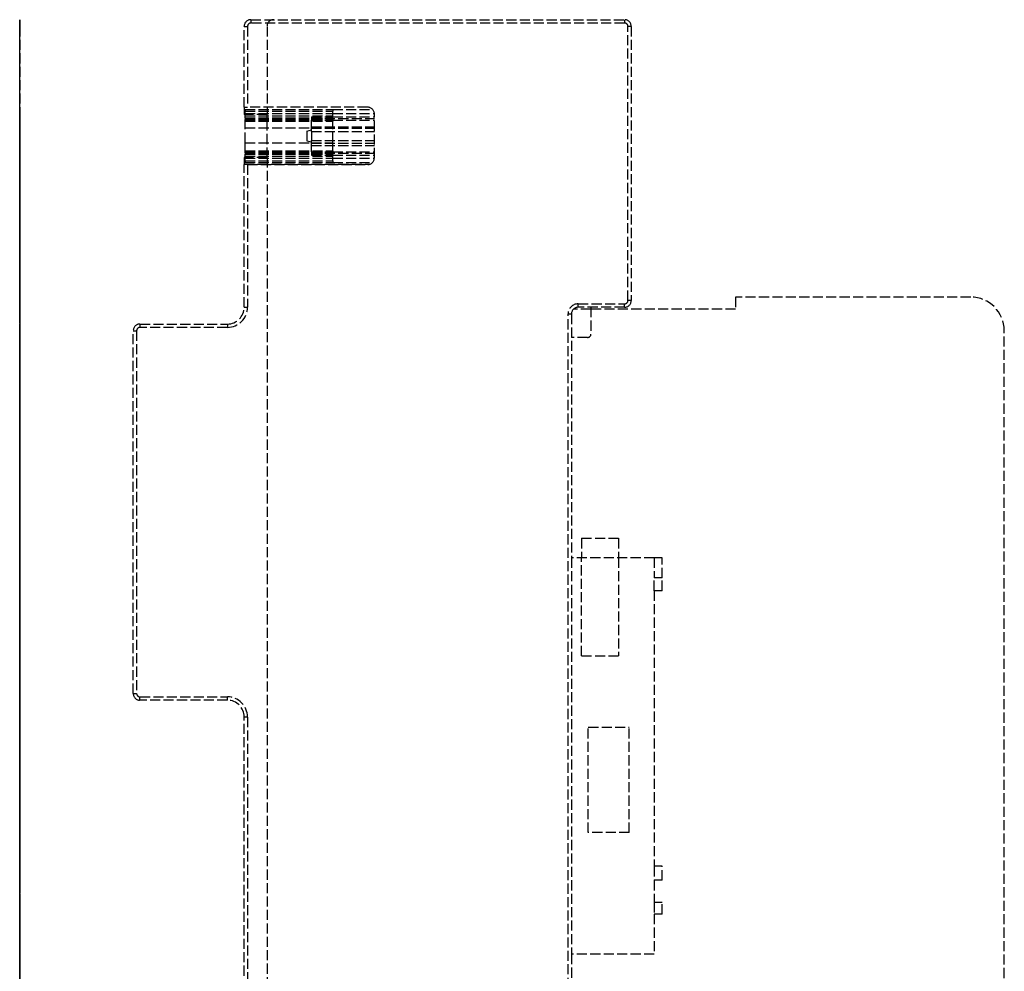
# Model space of a CAD drawing. Header units: millimetres. Extents: x -146 to 146, y 0 to 255.
# Tile 12 of 12: x 0 to 146, y 113 to 255. Entities that reach past the tile are written whole.
import ezdxf

# ---------------------------------------------------------------- set-up
doc = ezdxf.new("R2010")
doc.units = ezdxf.units.MM
doc.header["$LTSCALE"] = 10
doc.linetypes.add('ALLCAD_Strich', pattern=[0.2, 0.15, -0.05])
doc.layers.add('BESCH_KONT_sich_schn_grun_2d', color=10, linetype='Continuous')
doc.layers.add('BESCH_KONT_sich_schn_seit_2d', color=160, linetype='Continuous')

msp = doc.modelspace()

# ---------------------------------------------------------------- linework, layer by layer
at = {"layer": 'BESCH_KONT_sich_schn_grun_2d', "linetype": 'ALLCAD_Strich'}
for p, q in [((34.4, 255.1), (90, 255.1)), ((34.4, 255.1), (34.4, 254.6)), ((90, 255.1), (90, 254.6)), ((33.4, 242.06), (33.4, 254.1)), ((33.4, 254.1), (33.9, 254.1)), ((33.9, 254.1), (33.9, 242.06)), ((90, 254.6), (34.4, 254.6)), ((36.8, 254.1), (36.8, 241.01)), ((90.5, 213.3), (90.5, 254.1)), ((91, 254.1), (90.5, 254.1)), ((91, 254.1), (91, 213.3)), ((33.4, 242.06), (33.4, 241.74)), ((33.4, 242.06), (33.9, 242.06)), ((33.4, 241.74), (33.4, 241.12)), ((33.4, 241.74), (33.55, 241.74)), ((33.55, 241.75), (33.55, 241.47)), ((33.55, 241.75), (46.57, 241.75)), ((33.55, 241.74), (46.57, 241.74)), ((51.78, 242.06), (33.9, 242.06)), ((46.57, 241.75), (46.57, 241.47)), ((46.57, 241.74), (52.51, 241.74)), ((33.4, 241.12), (33.4, 241.01)), ((33.4, 241.12), (33.55, 241.12)), ((33.55, 241.01), (33.4, 241.01)), ((33.55, 241.47), (46.57, 241.47)), ((33.55, 240.46), (33.55, 241.47)), ((33.55, 241.12), (46.57, 241.12)), ((36.8, 241.01), (33.55, 241.01)), ((33.55, 240.8), (46.57, 240.8)), ((33.55, 240.5), (46.57, 240.5)), ((33.55, 240.46), (46.57, 240.46)), ((33.55, 240.46), (33.55, 240.26)), ((36.8, 234.59), (36.8, 241.01)), ((43.4, 240.66), (43.4, 240.13)), ((43.4, 240.66), (46.57, 240.66)), ((43.4, 240.38), (52.78, 240.38)), ((46.57, 240.46), (46.57, 241.47)), ((46.57, 241.12), (52.77, 241.12)), ((46.57, 240.66), (52.78, 240.66)), ((46.57, 240.46), (46.57, 240.26)), ((52.78, 234.53), (52.78, 241.06)), ((33.55, 240.26), (46.57, 240.26)), ((33.55, 240.02), (33.55, 240.26)), ((33.55, 240.17), (46.57, 240.17)), ((33.55, 240.02), (46.57, 240.02)), ((33.55, 240.02), (33.55, 240)), ((33.55, 238.98), (33.55, 240)), ((33.55, 240), (46.57, 240)), ((33.55, 236.79), (33.55, 238.98)), ((33.55, 238.98), (43.4, 238.98)), ((43.4, 240.13), (46.57, 240.13)), ((43.4, 240), (43.4, 240.13)), ((43.4, 239.17), (43.4, 240)), ((43.4, 239.17), (52.78, 239.17)), ((43.4, 238.45), (43.4, 239.17)), ((43.4, 238.98), (46.57, 238.98)), ((43.4, 238.97), (52.78, 238.97)), ((46.57, 240.02), (46.57, 240.26)), ((46.57, 240.13), (52.78, 240.13)), ((46.57, 240.02), (46.57, 240)), ((46.57, 238.98), (46.57, 240)), ((46.57, 236.79), (46.57, 238.98)), ((42.7, 238.51), (43.4, 238.7)), ((42.7, 238.51), (42.7, 237.8)), ((42.7, 237.8), (42.7, 237.09)), ((43.4, 238.45), (52.78, 238.45)), ((43.4, 238.45), (43.4, 237.1)), ((33.55, 236.79), (43.4, 236.79)), ((33.55, 235.56), (33.55, 236.79)), ((42.7, 237.09), (43.4, 236.9)), ((43.4, 237.1), (52.78, 237.1)), ((43.4, 236.39), (43.4, 237.1)), ((43.4, 236.79), (46.57, 236.79)), ((43.4, 236.7), (52.78, 236.7)), ((43.4, 236.39), (52.78, 236.39)), ((43.4, 235.56), (43.4, 236.39)), ((46.57, 235.56), (46.57, 236.79)), ((33.55, 234.59), (33.4, 234.59)), ((33.4, 234.59), (33.4, 234.48)), ((33.4, 234.48), (33.55, 234.48)), ((33.4, 234.48), (33.4, 233.86)), ((33.55, 235.56), (33.55, 235.53)), ((33.55, 235.56), (46.57, 235.56)), ((33.55, 235.53), (46.57, 235.53)), ((33.55, 235.28), (33.55, 235.53)), ((33.55, 235.4), (46.57, 235.4)), ((33.55, 235.28), (46.57, 235.28)), ((33.55, 235.28), (33.55, 235.07)), ((33.55, 235.13), (46.57, 235.13)), ((33.55, 235.07), (46.57, 235.07)), ((33.55, 234.07), (33.55, 235.07)), ((33.55, 234.8), (46.57, 234.8)), ((36.8, 234.59), (33.55, 234.59)), ((33.55, 234.48), (46.57, 234.48)), ((36.8, 234.59), (36.8, 37.8)), ((43.4, 235.44), (43.4, 235.56)), ((43.4, 235.44), (46.57, 235.44)), ((43.4, 235.44), (43.4, 234.94)), ((43.4, 235.25), (52.78, 235.25)), ((43.4, 234.94), (46.57, 234.94)), ((46.57, 235.56), (46.57, 235.53)), ((46.57, 235.28), (46.57, 235.53)), ((46.57, 235.44), (52.78, 235.44)), ((46.57, 235.28), (46.57, 235.07)), ((46.57, 234.07), (46.57, 235.07)), ((46.57, 234.94), (52.78, 234.94)), ((46.57, 234.48), (52.77, 234.48)), ((33.4, 233.86), (33.55, 233.86)), ((33.4, 233.86), (33.4, 233.58)), ((33.4, 233.58), (52.1, 233.58)), ((33.4, 233.58), (33.4, 233.53)), ((33.4, 212.3), (33.4, 233.53)), ((33.9, 233.53), (33.4, 233.53)), ((33.55, 234.07), (33.55, 233.85)), ((33.55, 234.07), (46.57, 234.07)), ((33.55, 233.86), (46.57, 233.86)), ((33.55, 233.85), (46.57, 233.85)), ((33.9, 233.53), (51.78, 233.53)), ((33.9, 233.53), (33.9, 212.3)), ((46.57, 234.07), (46.57, 233.85)), ((46.57, 233.86), (52.51, 233.86)), ((83.1, 212.8), (90, 212.8)), ((83.1, 212.3), (83.1, 212.8)), ((90, 212.3), (90, 212.8)), ((91, 213.3), (90.5, 213.3)), ((141.5, 213.8), (106.5, 213.8)), ((106.5, 213.8), (106.5, 212)), ((33.4, 212.3), (33.9, 212.3)), ((81.6, 1), (81.6, 211.3)), ((81.6, 211.3), (82.1, 211.3)), ((82.1, 211.3), (82.1, 175)), ((85, 212), (82.39, 212)), ((90, 212.3), (83.1, 212.3)), ((85, 212.3), (85, 208.3)), ((106.5, 212), (85, 212)), ((17.9, 209.8), (30.9, 209.8)), ((17.9, 209.8), (17.9, 209.3)), ((30.9, 209.8), (30.9, 209.3)), ((16.9, 154.8), (16.9, 208.8)), ((16.9, 208.8), (17.4, 208.8)), ((17.4, 208.8), (17.4, 154.8)), ((30.9, 209.3), (17.9, 209.3)), ((146.5, 32.45), (146.5, 208.8)), ((84.5, 207.8), (82.1, 207.8)), ((83.6, 177.9), (89.1, 177.9)), ((83.6, 177.9), (83.6, 175)), ((89.1, 177.9), (89.1, 175)), ((82.1, 175), (82.1, 116)), ((94.4, 175), (82.1, 175)), ((83.6, 160.39), (83.6, 175)), ((89.1, 175), (89.1, 160.39)), ((94.4, 175), (94.4, 172)), ((95.6, 175), (94.4, 175)), ((95.6, 172), (95.6, 175)), ((95.6, 172), (94.4, 172)), ((94.4, 170.1), (94.4, 172)), ((95.6, 170.1), (95.6, 172)), ((94.4, 170.1), (94.4, 129.08)), ((95.6, 170.1), (94.4, 170.1)), ((83.6, 160.39), (89.1, 160.39)), ((16.9, 154.8), (17.4, 154.8)), ((17.9, 154.3), (30.9, 154.3)), ((17.9, 153.8), (17.9, 154.3)), ((30.9, 153.8), (30.9, 154.3)), ((30.9, 153.8), (17.9, 153.8)), ((33.4, 38.8), (33.4, 151.3)), ((33.9, 151.3), (33.4, 151.3)), ((33.9, 151.3), (33.9, 38.8)), ((84.6, 149.78), (90.7, 149.78)), ((84.6, 134.1), (84.6, 149.78)), ((90.7, 134.1), (90.7, 149.78)), ((90.7, 134.1), (84.6, 134.1)), ((95.6, 129.08), (94.4, 129.08)), ((94.4, 129.08), (94.4, 127)), ((95.6, 127), (95.6, 129.08)), ((94.4, 127), (94.4, 123.7)), ((95.6, 127), (94.4, 127)), ((95.6, 123.7), (94.4, 123.7)), ((94.4, 123.7), (94.4, 121.95)), ((95.6, 121.95), (95.6, 123.7)), ((94.4, 121.95), (94.4, 116)), ((95.6, 121.95), (94.4, 121.95)), ((94.4, 116), (82.1, 116)), ((82.1, 116), (82.1, 102.25))]:
    msp.add_line(p, q, dxfattribs=at)
for centre, radius, start, end in [((34.4, 254.1), 1, 90, 180), ((37.8, 254.1), 1, 90, 180), ((90, 254.1), 1, 0, 90), ((34.4, 254.1), 0.5, 90, 180), ((90, 254.1), 0.5, 0, 90), ((51.78, 241.06), 1, 0, 90), ((51.78, 234.53), 1, 270, 0), ((83.1, 211.3), 1.5, 90, 180), ((90, 213.3), 0.5, 270, 0), ((90, 213.3), 1, 270, 0), ((141.5, 208.8), 5, 0, 90), ((30.9, 212.3), 2.5, 270, 0), ((30.9, 212.3), 3, 270, 0), ((83.1, 211.3), 1, 90, 180), ((17.9, 208.8), 1, 90, 180), ((17.9, 208.8), 0.5, 90, 180), ((84.5, 208.3), 0.5, 270, 0), ((17.9, 154.8), 1, 180, 270), ((17.9, 154.8), 0.5, 180, 270), ((30.9, 151.3), 3, 0, 90), ((30.9, 151.3), 2.5, 0, 90)]:
    msp.add_arc(centre, radius, start, end, dxfattribs=at)
at = {"layer": 'BESCH_KONT_sich_schn_seit_2d', "linetype": 'ALLCAD_Strich'}
for p, q in [((0, 254.1), (0, 255.1)), ((0, 255.1, 8.1), (0, 255.1)), ((0, 254.1, 8.1), (0, 255.1, 8.1)), ((0, 255.1, 5), (0, 254.1, 5)), ((0, 254.6, 8.6), (0, 254.1, 8.6)), ((0, 213.8), (0, 254.1)), ((0, 254.1), (0, 254.1, 8.1)), ((0, 254.1, 8.1), (0, 213.3, 8.1)), ((0, 213.3, 8.6), (0, 254.1, 8.6)), ((0, 254.1, 8.1), (0, 254.1, 8.6)), ((0, 254.1, 5), (0, 241.01, 5)), ((0, 242.06, 7.16), (0, 242.06, 8.6)), ((0, 241.12, 5.16), (0, 241.74, 6.13)), ((0, 240.46, 8.91), (0, 241.47, 8.76)), ((0, 241.06, 5.07), (0, 241.06, 8.6)), ((0, 238.98, 5.62), (0, 240.5, 6.75)), ((0, 240.38, 6.77), (0, 238.97, 5.71)), ((0, 240.14, 8.6), (0, 240.26, 8.81)), ((0, 240.02, 8.38), (0, 240.14, 8.6)), ((0, 239.17, 8.29), (0, 240.13, 8.03)), ((0, 238.45, 8.42), (0, 239.17, 8.29)), ((0, 236.39, 8.23), (0, 237.1, 8.39)), ((0, 235.13, 6.63), (0, 236.79, 5.52)), ((0, 236.7, 5.66), (0, 235.25, 6.66)), ((0, 235.44, 7.93), (0, 236.39, 8.23)), ((0, 235.34, 8.6), (0, 235.53, 8.29)), ((0, 235.28, 8.7), (0, 235.34, 8.6)), ((0, 234.08, 8.6), (0, 235.07, 8.8)), ((0, 234.59, 5), (0, 37.8, 5)), ((0, 234.53, 5.08), (0, 234.53, 8.6)), ((0, 233.86, 6.13), (0, 234.48, 5.16)), ((0, 234.07, 8.6), (0, 234.08, 8.6)), ((0, 233.53, 7.02), (0, 233.58, 6.78)), ((0, 233.53, 7.02), (0, 233.53, 8.6)), ((0, 213.8), (0, 208.8)), ((0, 213.8, 1), (0, 208.8, 1)), ((0, 213.8), (0, 213.8, 1)), ((0, 213.3, 8.1), (0, 213.3, 1)), ((0, 213.3, 8.6), (0, 212.8, 8.6)), ((0, 212.3, 8.1), (0, 213.3, 8.1)), ((0, 213.3, 8.1), (0, 213.3, 8.6)), ((0, 213.3, 1), (0, 213.3)), ((0, 211.3, 8.6), (0, 212.8, 8.6)), ((0, 212.3, 8.1), (0, 211.3, 8.1)), ((0, 212.3, 1), (0, 212.3, 8.1)), ((0, 212.3, 6.6), (0, 208.3, 6.6)), ((0, 212.3, 1.2), (0, 208.3, 1.2)), ((0, 212.3), (0, 212.3, 1)), ((0, 212.3, 8.6), (0, 212.3, 8.1)), ((0, 212), (0, 212, 1)), ((0, 211.3, 1), (0, 211.3, 1.2)), ((0, 177.9, 8.6), (0, 211.3, 8.6)), ((0, 211.3, 8.1), (0, 177.9, 8.1)), ((0, 211.3, 6.6), (0, 211.3, 8.1)), ((0, 211.3, 8.6), (0, 211.3, 8.1)), ((0, 209.8, 5), (0, 209.8, 8.1)), ((0, 32.45), (0, 208.8)), ((0, 32.45, 1), (0, 208.8, 1)), ((0, 208.8), (0, 208.8, 1)), ((0, 208.8, 5), (0, 208.8, 8.1)), ((0, 208.8, 8.6), (0, 208.8, 8.1)), ((0, 207.8, 6.6), (0, 208.3, 6.6)), ((0, 207.8, 1.2), (0, 208.3, 1.2)), ((0, 208.3, 6.6), (0, 208.3, 1.2)), ((0, 207.8, 6.6), (0, 207.8, 1.2)), ((0, 177.9, 8.85), (0, 175, 8.85)), ((0, 177.9, 8.85), (0, 177.9, 2.45)), ((0, 177.9, 2.45), (0, 160.39, 2.45)), ((0, 116, 8.6), (0, 177.9, 8.6)), ((0, 177.9, 8.1), (0, 175, 8.1)), ((0, 175, 24.65), (0, 172, 24.65)), ((0, 175, 23.05), (0, 175, 24.65)), ((0, 175, 7.35), (0, 175, 19.3)), ((0, 175, 7.35), (0, 116, 7.35)), ((0, 175, 23.05), (0, 175, 19.3)), ((0, 172, 23.05), (0, 175, 23.05)), ((0, 172, 19.3), (0, 175, 19.3)), ((0, 175, 8.1), (0, 116, 8.1)), ((0, 170.1, 24.65), (0, 172, 24.65)), ((0, 170.1, 17.65), (0, 172, 17.65)), ((0, 172, 24.65), (0, 172, 23.05)), ((0, 172, 19.3), (0, 172, 17.65)), ((0, 170.1, 24.65), (0, 129.08, 24.65)), ((0, 170.1, 24.65), (0, 170.1, 17.65)), ((0, 160.39, 7.35), (0, 160.39, 2.45)), ((0, 154.8, 5), (0, 154.8, 8.1)), ((0, 154.8, 8.6), (0, 154.8, 8.1)), ((0, 153.8, 5), (0, 153.8, 8.1)), ((0, 151.3, 5), (0, 151.3, 8.1)), ((0, 151.3, 8.1), (0, 151.3, 8.6)), ((0, 127, 24.65), (0, 129.08, 24.65)), ((0, 129.08, 18.07), (0, 127, 18.07)), ((0, 129.08, 24.65), (0, 129.08, 18.07)), ((0, 127, 24.65), (0, 123.7, 24.65)), ((0, 127, 18.07), (0, 127, 24.65)), ((0, 121.95, 24.65), (0, 123.7, 24.65)), ((0, 123.7, 17.65), (0, 121.95, 17.65)), ((0, 123.7, 24.65), (0, 123.7, 17.65)), ((0, 121.95, 24.65), (0, 116, 24.65)), ((0, 121.95, 17.65), (0, 121.95, 24.65)), ((0, 116, 7.35), (0, 116, 24.65)), ((0, 1, 8.6), (0, 116, 8.6)), ((0, 116, 8.1), (0, 102.25, 8.1))]:
    msp.add_line(p, q, dxfattribs=at)
at = {"layer": 'BESCH_KONT_sich_schn_seit_2d', "linetype": 'ALLCAD_Strich', "extrusion": (-1, 0, 0)}
for radius in [0.9, 0.712]:
    msp.add_circle((-237.8, 7.3), radius, dxfattribs=at)
for centre, radius, start, end in [((-254.6, 8.1), 0.5, 90, 180), ((-237.8, 7.3), 3.95, 160.785, 212.775), ((-237.8, 7.3), 3.95, 158.3541, 160.785), ((-237.8, 7.3), 3.95, 214.3023, 325.8525), ((-239.95, 7.34), 0.712, 104.9166, 232.9782), ((-240.43, 8.71), 0.2, 28.7737, 98.7737), ((-240.2, 8.29), 0.2, 279.0078, 28.7737), ((-237.8, 7.26), 1.94, 232.9782, 304.5693), ((-237.84, 5.23), 3.25, 76.8341, 100.7133), ((-235.36, 8.18), 0.2, 148.7737, 258.5469), ((-235.65, 7.25), 0.712, 304.5693, 72.6308), ((-235.11, 8.6), 0.2, 78.7737, 148.7737), ((-237.8, 7.3), 3.95, 327.225, 19.1933), ((-209.3, 8.1), 0.5, 90, 180)]:
    msp.add_arc(centre, radius, start, end, dxfattribs=at)
at = {"layer": 'BESCH_KONT_sich_schn_seit_2d', "linetype": 'ALLCAD_Strich', "extrusion": (1, 0, 0)}
for centre, radius, start, end in [((240.05, 7.35), 0.751, 306.4929, 80.9922), ((237.8, 7.3), 2.05, 240.4338, 305.1707), ((235.55, 7.25), 0.75, 101.4531, 236.1157), ((212.8, 8.1), 0.5, 90, 180), ((154.3, 8.1), 0.5, 90, 180), ((141.94, 13.15), 9.75, 216.5035, 323.4965)]:
    msp.add_arc(centre, radius, start, end, dxfattribs=at)
at = {"layer": 'BESCH_KONT_sich_schn_seit_2d', "linetype": 'ALLCAD_Strich'}
for points, knots in [([(0, 242.06, 7.16), (0, 242.06, 7.16), (0, 242.06, 7.16), (0, 242.06, 7.16), (0, 242.06, 7.16), (0, 242.06, 7.15), (0, 242.06, 7.15), (0, 242.06, 7.14), (0, 242.06, 7.13), (0, 242.06, 7.1), (0, 242.06, 7.08), (0, 242.05, 7), (0, 242.05, 6.95), (0, 242.01, 6.7), (0, 241.93, 6.47), (0, 241.81, 6.23), (0, 241.78, 6.18), (0, 241.74, 6.13)], [-0.7648328, -0.7648328, -0.7648328, -0.7648328, -0.7635865, -0.7635865, -0.7623402, -0.7623402, -0.7598475, -0.7598475, -0.7548622, -0.7548622, -0.7448917, -0.7448917, -0.7249505, -0.7249505, -0.6520384, -0.6520384, -0.6330563, -0.6330563, -0.6330563, -0.6330563]), ([(0, 233.86, 6.13), (0, 233.81, 6.21), (0, 233.76, 6.29), (0, 233.66, 6.5), (0, 233.61, 6.64), (0, 233.58, 6.78)], [-1.34329875, -1.34329875, -1.34329875, -1.34329875, -1.31060039, -1.31060039, -1.25477501, -1.25477501, -1.25477501, -1.25477501])]:
    msp.add_open_spline(points, degree=3, knots=knots, dxfattribs=at)
for points in [[(0, 241.12, 5.16), (0, 241.1, 5.13), (0, 241.08, 5.1), (0, 241.06, 5.07)], [(0, 234.53, 5.08), (0, 234.51, 5.11), (0, 234.5, 5.14), (0, 234.48, 5.16)]]:
    msp.add_open_spline(points, degree=3, dxfattribs=at)

doc.saveas('drawing.dxf')
